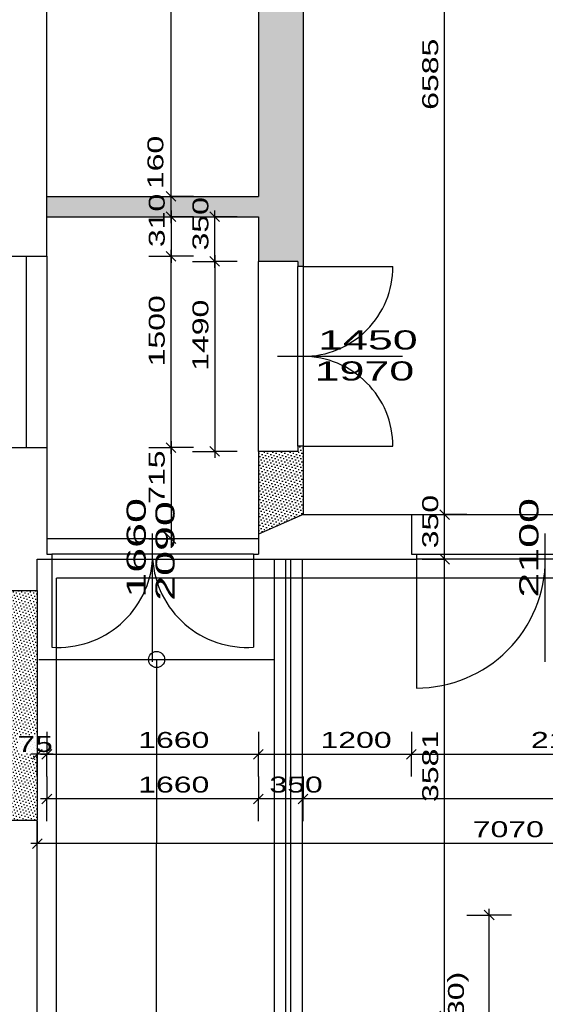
# Model space of a CAD drawing. Extents: x -196363 to 398972, y -489949 to -260582.
# Tile 111 of 256: x 134036 to 138159, y -381018 to -373298. Entities that reach past the tile are written whole.
import ezdxf

# ---------------------------------------------------------------- set-up
doc = ezdxf.new("R2010")
doc.units = 0
doc.header["$MEASUREMENT"] = 0
for name, color, linetype in [('bourani', 15, 'Continuous'), ('dvere', 1, 'Continuous'), ('koty', 1, 'Continuous'), ('noszdiv', 1, 'Continuous'), ('srafbourani', 15, 'Continuous')]:
    doc.layers.add(name, color=color, linetype=linetype)
doc.styles.add('SPIRITTXTSTYLE1', font='ROMAN')
doc.linetypes.add('CERCH2', pattern='A,0,-1,[17,dur+dsp vaclavov.shx,S=0.003401,R=0,X=-1,Y=0],0', length=1)
doc.dimstyles.new('SPIRITSTYLE26', dxfattribs={"dimtxt": 125, "dimasz": 12.7, "dimexe": 175, "dimexo": -175, "dimgap": 50, "dimtad": 1, "dimdec": 3, "dimzin": 0, "dimdsep": 46, "dimlunit": 7, "dimtxsty": 'SPIRITTXTSTYLE1', "dimblk1": '_TICKMARKS26', "dimblk2": '_TICKMARKS26', "dimsah": 1, "dimcen": 0.09, "dimdle": 50, "dimclrd": 1, "dimclre": 1, "dimclrt": 1, "dimadec": 0, "dimazin": 0, "dimtfac": 1, "dimtdec": 4, "dimtofl": 0, "dimtmove": 1, "dimatfit": 0, "dimfxl": 0, "dimtolj": 1, "dimtzin": 0, "dimarcsym": 0})
doc.dimstyles.new('SPIRITSTYLE29', dxfattribs={"dimtxt": 125, "dimasz": 12.7, "dimexe": 175, "dimexo": 1472.180054, "dimgap": 50, "dimtad": 1, "dimdec": 3, "dimzin": 0, "dimdsep": 46, "dimlunit": 7, "dimtxsty": 'SPIRITTXTSTYLE1', "dimblk1": '_TICKMARKS29', "dimblk2": '_TICKMARKS29', "dimsah": 1, "dimcen": 0.09, "dimdle": 50, "dimclrd": 1, "dimclre": 1, "dimclrt": 1, "dimadec": 0, "dimazin": 0, "dimtfac": 1, "dimtdec": 4, "dimtofl": 0, "dimtmove": 1, "dimatfit": 0, "dimfxl": 0, "dimtolj": 1, "dimtzin": 0, "dimarcsym": 0})
doc.dimstyles.new('SPIRITSTYLE30', dxfattribs={"dimtxt": 125, "dimasz": 12.7, "dimexe": 175, "dimexo": 1354.680298, "dimgap": 50, "dimtad": 1, "dimdec": 3, "dimzin": 0, "dimdsep": 46, "dimlunit": 7, "dimtxsty": 'SPIRITTXTSTYLE1', "dimblk1": '_TICKMARKS30', "dimblk2": '_TICKMARKS30', "dimsah": 1, "dimcen": 0.09, "dimdle": 50, "dimclrd": 1, "dimclre": 1, "dimclrt": 1, "dimadec": 0, "dimazin": 0, "dimtfac": 1, "dimtdec": 4, "dimtofl": 0, "dimtmove": 1, "dimatfit": 0, "dimfxl": 0, "dimtolj": 1, "dimtzin": 0, "dimarcsym": 0})
doc.dimstyles.new('SPIRITSTYLE305', dxfattribs={"dimtxt": 125, "dimasz": 12.7, "dimexe": 175, "dimexo": 3019.496582, "dimgap": 50, "dimtad": 1, "dimdec": 3, "dimzin": 0, "dimdsep": 46, "dimlunit": 7, "dimtxsty": 'SPIRITTXTSTYLE1', "dimblk1": '_TICKMARKS305', "dimblk2": '_TICKMARKS305', "dimsah": 1, "dimcen": 0.09, "dimdle": 50, "dimclrd": 1, "dimclre": 1, "dimclrt": 1, "dimadec": 0, "dimazin": 0, "dimtfac": 1, "dimtdec": 4, "dimtofl": 0, "dimtmove": 1, "dimatfit": 0, "dimfxl": 0, "dimtolj": 1, "dimtzin": 0, "dimarcsym": 0})
doc.dimstyles.new('SPIRITSTYLE310', dxfattribs={"dimtxt": 125, "dimasz": 12.7, "dimexe": 175, "dimexo": 3840.779785, "dimgap": 50, "dimtad": 1, "dimdec": 3, "dimzin": 0, "dimdsep": 46, "dimlunit": 7, "dimtxsty": 'SPIRITTXTSTYLE1', "dimblk1": '_TICKMARKS310', "dimblk2": '_TICKMARKS310', "dimsah": 1, "dimcen": 0.09, "dimdle": 50, "dimclrd": 1, "dimclre": 1, "dimclrt": 1, "dimadec": 0, "dimazin": 0, "dimtfac": 1, "dimtdec": 4, "dimtofl": 0, "dimtmove": 1, "dimatfit": 0, "dimfxl": 0, "dimtolj": 1, "dimtzin": 0, "dimarcsym": 0})
doc.dimstyles.new('SPIRITSTYLE317', dxfattribs={"dimtxt": 125, "dimasz": 12.7, "dimexe": 175, "dimexo": -30.587111, "dimgap": 50, "dimtad": 1, "dimdec": 3, "dimzin": 0, "dimdsep": 46, "dimlunit": 7, "dimtxsty": 'SPIRITTXTSTYLE1', "dimblk1": '_TICKMARKS317', "dimblk2": '_TICKMARKS317', "dimsah": 1, "dimcen": 0.09, "dimdle": 50, "dimclrd": 1, "dimclre": 1, "dimclrt": 1, "dimadec": 0, "dimazin": 0, "dimtfac": 1, "dimtdec": 4, "dimtofl": 0, "dimtmove": 1, "dimatfit": 0, "dimfxl": 0, "dimtolj": 1, "dimtzin": 0, "dimarcsym": 0})
doc.dimstyles.new('SPIRITSTYLE318', dxfattribs={"dimtxt": 125, "dimasz": 12.7, "dimexe": 175, "dimexo": 799.427368, "dimgap": 50, "dimtad": 1, "dimdec": 3, "dimzin": 0, "dimdsep": 46, "dimlunit": 7, "dimtxsty": 'SPIRITTXTSTYLE1', "dimblk1": '_TICKMARKS318', "dimblk2": '_TICKMARKS318', "dimsah": 1, "dimcen": 0.09, "dimdle": 50, "dimclrd": 1, "dimclre": 1, "dimclrt": 1, "dimadec": 0, "dimazin": 0, "dimtfac": 1, "dimtdec": 4, "dimtofl": 0, "dimtmove": 1, "dimatfit": 0, "dimfxl": 0, "dimtolj": 1, "dimtzin": 0, "dimarcsym": 0})
doc.dimstyles.new('SPIRITSTYLE319', dxfattribs={"dimtxt": 125, "dimasz": 12.7, "dimexe": 175, "dimexo": -28.850782, "dimgap": 50, "dimtad": 1, "dimdec": 3, "dimzin": 0, "dimdsep": 46, "dimlunit": 7, "dimtxsty": 'SPIRITTXTSTYLE1', "dimblk1": '_TICKMARKS319', "dimblk2": '_TICKMARKS319', "dimsah": 1, "dimcen": 0.09, "dimdle": 50, "dimclrd": 1, "dimclre": 1, "dimclrt": 1, "dimadec": 0, "dimazin": 0, "dimtfac": 1, "dimtdec": 4, "dimtofl": 0, "dimtmove": 1, "dimatfit": 0, "dimfxl": 0, "dimtolj": 1, "dimtzin": 0, "dimarcsym": 0})
doc.dimstyles.new('SPIRITSTYLE32', dxfattribs={"dimtxt": 125, "dimasz": 12.7, "dimexe": 175, "dimexo": 2054.668457, "dimgap": 50, "dimtad": 1, "dimdec": 3, "dimzin": 0, "dimdsep": 46, "dimlunit": 7, "dimtxsty": 'SPIRITTXTSTYLE1', "dimblk1": '_TICKMARKS32', "dimblk2": '_TICKMARKS32', "dimsah": 1, "dimcen": 0.09, "dimdle": 50, "dimclrd": 1, "dimclre": 1, "dimclrt": 1, "dimadec": 0, "dimazin": 0, "dimtfac": 1, "dimtdec": 4, "dimtofl": 0, "dimtmove": 1, "dimatfit": 0, "dimfxl": 0, "dimtolj": 1, "dimtzin": 0, "dimarcsym": 0})
doc.dimstyles.new('SPIRITSTYLE320', dxfattribs={"dimtxt": 125, "dimasz": 12.7, "dimexe": 175, "dimexo": 167.999222, "dimgap": 50, "dimtad": 1, "dimdec": 3, "dimzin": 0, "dimdsep": 46, "dimlunit": 7, "dimtxsty": 'SPIRITTXTSTYLE1', "dimblk1": '_TICKMARKS320', "dimblk2": '_TICKMARKS320', "dimsah": 1, "dimcen": 0.09, "dimdle": 50, "dimclrd": 1, "dimclre": 1, "dimclrt": 1, "dimadec": 0, "dimazin": 0, "dimtfac": 1, "dimtdec": 4, "dimtofl": 0, "dimtmove": 1, "dimatfit": 0, "dimfxl": 0, "dimtolj": 1, "dimtzin": 0, "dimarcsym": 0})
doc.dimstyles.new('SPIRITSTYLE33', dxfattribs={"dimtxt": 125, "dimasz": 12.7, "dimexe": 175, "dimexo": 2224.679932, "dimgap": 50, "dimtad": 1, "dimdec": 3, "dimzin": 0, "dimdsep": 46, "dimlunit": 7, "dimtxsty": 'SPIRITTXTSTYLE1', "dimblk1": '_TICKMARKS33', "dimblk2": '_TICKMARKS33', "dimsah": 1, "dimcen": 0.09, "dimdle": 50, "dimclrd": 1, "dimclre": 1, "dimclrt": 1, "dimadec": 0, "dimazin": 0, "dimtfac": 1, "dimtdec": 4, "dimtofl": 0, "dimtmove": 1, "dimatfit": 0, "dimfxl": 0, "dimtolj": 1, "dimtzin": 0, "dimarcsym": 0})
doc.dimstyles.new('SPIRITSTYLE359', dxfattribs={"dimtxt": 125, "dimasz": 12.7, "dimexe": 175, "dimexo": 2940.319824, "dimgap": 50, "dimtad": 1, "dimdec": 3, "dimzin": 0, "dimdsep": 46, "dimlunit": 7, "dimtxsty": 'SPIRITTXTSTYLE1', "dimblk1": '_TICKMARKS359', "dimblk2": '_TICKMARKS359', "dimsah": 1, "dimcen": 0.09, "dimdle": 50, "dimclrd": 1, "dimclre": 1, "dimclrt": 1, "dimadec": 0, "dimazin": 0, "dimtfac": 1, "dimtdec": 4, "dimtofl": 0, "dimtmove": 1, "dimatfit": 0, "dimfxl": 0, "dimtolj": 1, "dimtzin": 0, "dimarcsym": 0})
pattern_1 = [(45.000008, (858026.688, -24615.152), (-8.41899395, 25.25696945), [0, -23.8125])]

# ---------------------------------------------------------------- blocks, each defined once
blk = doc.blocks.new('_TICKMARKS29')
at = {"color": 1, "linetype": 'Continuous'}
blk.add_line((-3, -3), (3, 3), dxfattribs=at)
blk = doc.blocks.new('*D604')
at = {"color": 1, "linetype": 'Continuous', "ltscale": 300}
for p, q in [((134174.15625, -378882.5625, 1723.800049), (134174.15625, -379057.53125, 1723.800049)), ((134249.171875, -378882.5625, 1723.800049), (134249.171875, -379057.53125, 1723.800049)), ((134299.171875, -379057.53125, 1723.800049), (134124.171875, -379057.53125, 1723.800049)), ((134174.15625, -379232.53125, 1723.800049), (134174.15625, -379057.53125, 1723.800049)), ((134249.171875, -379232.53125, 1723.800049), (134249.171875, -379057.53125, 1723.800049))]:
    blk.add_line(p, q, dxfattribs=at)
at = {"color": 1, "linetype": 'Continuous', "ltscale": 300, "xscale": 12.69999980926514, "yscale": 12.69999980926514, "zscale": 12.69999980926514}
for p, rotation in [((134174.15625, -379057.53125, 1723.800049), 180.0000050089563), ((134249.171875, -379057.53125, 1723.800049), 360.0000100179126)]:
    blk.add_blockref('_TICKMARKS29', p, dxfattribs=dict(at, rotation=rotation))
at = {"color": 1, "linetype": 'Continuous', "ltscale": 300, "style": 'SPIRITTXTSTYLE1', "width": 1.5}
blk.add_text('75', height=125, rotation=360.0000100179, dxfattribs=at).set_placement((134017.25, -379039.5625, 1723.800049))
blk = doc.blocks.new('_TICKMARKS30')
at = {"color": 1, "linetype": 'Continuous'}
blk.add_line((-3, -3), (3, 3), dxfattribs=at)
blk = doc.blocks.new('*D605')
at = {"color": 1, "linetype": 'Continuous', "ltscale": 300}
for p, q in [((134249.171875, -378882.5625, 1723.800049), (134249.171875, -379057.53125, 1723.800049)), ((135909.15625, -378882.5625, 1723.800049), (135909.15625, -379057.53125, 1723.800049)), ((134199.171875, -379057.53125, 1723.800049), (135959.140625, -379057.53125, 1723.800049)), ((134249.171875, -379232.53125, 1723.800049), (134249.171875, -379057.53125, 1723.800049)), ((135909.15625, -379232.53125, 1723.800049), (135909.15625, -379057.53125, 1723.800049))]:
    blk.add_line(p, q, dxfattribs=at)
at = {"color": 1, "linetype": 'Continuous', "ltscale": 300, "xscale": 12.69999980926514, "yscale": 12.69999980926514, "zscale": 12.69999980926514, "rotation": 180.0000050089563}
blk.add_blockref('_TICKMARKS30', (134249.171875, -379057.53125, 1723.800049), dxfattribs=at)
at = {"color": 1, "linetype": 'Continuous', "ltscale": 300, "xscale": 12.69999980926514, "yscale": 12.69999980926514, "zscale": 12.69999980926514}
blk.add_blockref('_TICKMARKS30', (135909.15625, -379057.53125, 1723.800049), dxfattribs=at)
at = {"color": 1, "linetype": 'Continuous', "ltscale": 300, "style": 'SPIRITTXTSTYLE1', "width": 1.5}
blk.add_text('1660', height=125, dxfattribs=at).set_placement((134966.0625, -379007.5625, 1723.800049))
blk = doc.blocks.new('*D606')
at = {"color": 1, "linetype": 'Continuous', "ltscale": 300}
for p, q in [((135909.15625, -378882.5625, 1723.800049), (135909.15625, -379057.53125, 1723.800049)), ((137109.15625, -378882.5625, 1723.800049), (137109.15625, -379057.53125, 1723.800049)), ((135859.15625, -379057.53125, 1723.800049), (137159.140625, -379057.53125, 1723.800049)), ((135909.15625, -379232.53125, 1723.800049), (135909.15625, -379057.53125, 1723.800049)), ((137109.15625, -379232.53125, 1723.800049), (137109.15625, -379057.53125, 1723.800049))]:
    blk.add_line(p, q, dxfattribs=at)
at = {"color": 1, "linetype": 'Continuous', "ltscale": 300, "xscale": 12.69999980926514, "yscale": 12.69999980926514, "zscale": 12.69999980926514, "rotation": 180.0000050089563}
blk.add_blockref('_TICKMARKS30', (135909.15625, -379057.53125, 1723.800049), dxfattribs=at)
at = {"color": 1, "linetype": 'Continuous', "ltscale": 300, "xscale": 12.69999980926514, "yscale": 12.69999980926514, "zscale": 12.69999980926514}
blk.add_blockref('_TICKMARKS30', (137109.15625, -379057.53125, 1723.800049), dxfattribs=at)
at = {"color": 1, "linetype": 'Continuous', "ltscale": 300, "style": 'SPIRITTXTSTYLE1', "width": 1.5}
blk.add_text('1200', height=125, dxfattribs=at).set_placement((136396.046875, -379007.5625, 1723.800049))
blk = doc.blocks.new('*D607')
at = {"color": 1, "linetype": 'Continuous', "ltscale": 300}
for p, q in [((137109.15625, -378882.5625, 1723.800049), (137109.15625, -379057.53125, 1723.800049)), ((139209.171875, -378882.5625, 1723.800049), (139209.171875, -379057.53125, 1723.800049)), ((137059.15625, -379057.53125, 1723.800049), (139259.15625, -379057.53125, 1723.800049)), ((137109.15625, -379232.53125, 1723.800049), (137109.15625, -379057.53125, 1723.800049)), ((139209.171875, -379232.53125, 1723.800049), (139209.171875, -379057.53125, 1723.800049))]:
    blk.add_line(p, q, dxfattribs=at)
at = {"color": 1, "linetype": 'Continuous', "ltscale": 300, "xscale": 12.69999980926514, "yscale": 12.69999980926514, "zscale": 12.69999980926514, "rotation": 180.0000050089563}
blk.add_blockref('_TICKMARKS30', (137109.15625, -379057.53125, 1723.800049), dxfattribs=at)
at = {"color": 1, "linetype": 'Continuous', "ltscale": 300, "xscale": 12.69999980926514, "yscale": 12.69999980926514, "zscale": 12.69999980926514}
blk.add_blockref('_TICKMARKS30', (139209.171875, -379057.53125, 1723.800049), dxfattribs=at)
at = {"color": 1, "linetype": 'Continuous', "ltscale": 300, "style": 'SPIRITTXTSTYLE1', "width": 1.5}
blk.add_text('2100', height=125, dxfattribs=at).set_placement((138046.0625, -379007.5625, 1723.800049))
blk = doc.blocks.new('_TICKMARKS32')
at = {"color": 1, "linetype": 'Continuous'}
blk.add_line((-3, -3), (3, 3), dxfattribs=at)
blk = doc.blocks.new('*D610')
at = {"color": 1, "linetype": 'Continuous', "ltscale": 300}
for p, q in [((136259.1875, -379232.53125, 1723.800049), (136259.1875, -379407.53125, 1723.800049)), ((140894.203125, -379232.53125, 1723.800049), (140894.203125, -379407.53125, 1723.800049)), ((140944.1875, -379407.53125, 1723.800049), (136209.203125, -379407.53125, 1723.800049)), ((136259.1875, -379582.53125, 1723.800049), (136259.1875, -379407.53125, 1723.800049)), ((140894.203125, -379582.53125, 1723.800049), (140894.203125, -379407.53125, 1723.800049))]:
    blk.add_line(p, q, dxfattribs=at)
at = {"color": 1, "linetype": 'Continuous', "ltscale": 300, "xscale": 12.69999980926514, "yscale": 12.69999980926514, "zscale": 12.69999980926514}
for p, rotation in [((136259.1875, -379407.53125, 1723.800049), 180.0000050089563), ((140894.203125, -379407.53125, 1723.800049), 360.0000100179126)]:
    blk.add_blockref('_TICKMARKS32', p, dxfattribs=dict(at, rotation=rotation))
at = {"color": 1, "linetype": 'Continuous', "ltscale": 300, "style": 'SPIRITTXTSTYLE1', "width": 1.5}
blk.add_text('4635', height=125, rotation=360.0000100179, dxfattribs=at).set_placement((138457.640625, -379357.5625, 1723.800049))
blk = doc.blocks.new('*D611')
at = {"color": 1, "linetype": 'Continuous', "ltscale": 300}
for p, q in [((135909.15625, -379232.53125, 1723.800049), (135909.15625, -379407.53125, 1723.800049)), ((136259.1875, -379232.53125, 1723.800049), (136259.1875, -379407.53125, 1723.800049)), ((136309.1875, -379407.53125, 1723.800049), (135859.15625, -379407.53125, 1723.800049)), ((135909.15625, -379582.53125, 1723.800049), (135909.15625, -379407.53125, 1723.800049)), ((136259.1875, -379582.53125, 1723.800049), (136259.1875, -379407.53125, 1723.800049))]:
    blk.add_line(p, q, dxfattribs=at)
at = {"color": 1, "linetype": 'Continuous', "ltscale": 300, "xscale": 12.69999980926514, "yscale": 12.69999980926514, "zscale": 12.69999980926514}
for p, rotation in [((135909.15625, -379407.53125, 1723.800049), 180.0000050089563), ((136259.1875, -379407.53125, 1723.800049), 360.0000100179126)]:
    blk.add_blockref('_TICKMARKS32', p, dxfattribs=dict(at, rotation=rotation))
at = {"color": 1, "linetype": 'Continuous', "ltscale": 300, "style": 'SPIRITTXTSTYLE1', "width": 1.5}
blk.add_text('350', height=125, rotation=360.0000100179, dxfattribs=at).set_placement((135994.890625, -379357.5625, 1723.800049))
blk = doc.blocks.new('_TICKMARKS33')
at = {"color": 1, "linetype": 'Continuous'}
blk.add_line((-3, -3), (3, 3), dxfattribs=at)
blk = doc.blocks.new('*D612')
at = {"color": 1, "linetype": 'Continuous', "ltscale": 300}
for p, q in [((134249.171875, -379232.53125, 1723.800049), (134249.171875, -379407.53125, 1723.800049)), ((135909.15625, -379232.53125, 1723.800049), (135909.15625, -379407.53125, 1723.800049)), ((135959.140625, -379407.53125, 1723.800049), (134199.171875, -379407.53125, 1723.800049)), ((134249.171875, -379582.53125, 1723.800049), (134249.171875, -379407.53125, 1723.800049)), ((135909.15625, -379582.53125, 1723.800049), (135909.15625, -379407.53125, 1723.800049))]:
    blk.add_line(p, q, dxfattribs=at)
at = {"color": 1, "linetype": 'Continuous', "ltscale": 300, "xscale": 12.69999980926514, "yscale": 12.69999980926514, "zscale": 12.69999980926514}
for p, rotation in [((134249.171875, -379407.53125, 1723.800049), 180.0000050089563), ((135909.15625, -379407.53125, 1723.800049), 360.0000100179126)]:
    blk.add_blockref('_TICKMARKS33', p, dxfattribs=dict(at, rotation=rotation))
at = {"color": 1, "linetype": 'Continuous', "ltscale": 300, "style": 'SPIRITTXTSTYLE1', "width": 1.5}
blk.add_text('1660', height=125, rotation=360.0000100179, dxfattribs=at).set_placement((134966.0625, -379357.5625, 1723.800049))
blk = doc.blocks.new('*D613')
at = {"color": 1, "linetype": 'Continuous', "ltscale": 300}
for p, q in [((134174.15625, -379582.53125, 1723.800049), (134174.15625, -379757.53125, 1723.800049)), ((141244.1875, -379582.53125, 1723.800049), (141244.1875, -379757.53125, 1723.800049)), ((141294.1875, -379757.53125, 1723.800049), (134124.171875, -379757.53125, 1723.800049)), ((134174.15625, -379932.53125, 1723.800049), (134174.15625, -379757.53125, 1723.800049)), ((141244.1875, -379932.53125, 1723.800049), (141244.1875, -379757.53125, 1723.800049))]:
    blk.add_line(p, q, dxfattribs=at)
at = {"color": 1, "linetype": 'Continuous', "ltscale": 300, "xscale": 12.69999980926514, "yscale": 12.69999980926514, "zscale": 12.69999980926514}
for p, rotation in [((134174.15625, -379757.53125, 1723.800049), 180.0000050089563), ((141244.1875, -379757.53125, 1723.800049), 360.0000100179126)]:
    blk.add_blockref('_TICKMARKS32', p, dxfattribs=dict(at, rotation=rotation))
at = {"color": 1, "linetype": 'Continuous', "ltscale": 300, "style": 'SPIRITTXTSTYLE1', "width": 1.5}
blk.add_text('7070', height=125, rotation=360.0000100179, dxfattribs=at).set_placement((137590.125, -379707.5625, 1723.800049))
blk = doc.blocks.new('_TICKMARKS305')
at = {"color": 1, "linetype": 'Continuous'}
blk.add_line((-3, -3), (3, 3), dxfattribs=at)
blk = doc.blocks.new('*D621')
at = {"color": 1, "linetype": 'Continuous', "ltscale": 300}
for p, q in [((137368.65625, -381158.6875, 1723.80005), (137368.65625, -377477.875, 1723.80005)), ((137193.65625, -377527.875, 1723.80005), (137368.65625, -377527.875, 1723.80005)), ((137543.65625, -377527.875, 1723.80005), (137368.65625, -377527.875, 1723.80005)), ((137193.65625, -381108.65625, 1723.80005), (137368.65625, -381108.65625, 1723.80005)), ((137543.65625, -381108.65625, 1723.80005), (137368.65625, -381108.65625, 1723.80005))]:
    blk.add_line(p, q, dxfattribs=at)
at = {"color": 1, "linetype": 'Continuous', "ltscale": 300, "xscale": 12.69999980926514, "yscale": 12.69999980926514, "zscale": 12.69999980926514}
for p, rotation in [((137368.65625, -377527.875, 1723.80005), 90.00000250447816), ((137368.65625, -381108.65625, 1723.80005), 270.0000006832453)]:
    blk.add_blockref('_TICKMARKS305', p, dxfattribs=dict(at, rotation=rotation))
at = {"color": 1, "linetype": 'Continuous', "ltscale": 300, "style": 'SPIRITTXTSTYLE1', "width": 1.5}
blk.add_text('3581', height=125, rotation=90.000002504, dxfattribs=at).set_placement((137318.65625, -379431.34375, 1723.80005))
blk = doc.blocks.new('_TICKMARKS26')
at = {"color": 1, "linetype": 'Continuous'}
blk.add_line((-3, -3), (3, 3), dxfattribs=at)
blk = doc.blocks.new('*D622')
at = {"color": 1, "linetype": 'Continuous', "ltscale": 300}
for p, q in [((137368.65625, -377577.875, 1723.80005), (137368.65625, -377127.875, 1723.80005)), ((137193.65625, -377177.875, 1723.80005), (137368.65625, -377177.875, 1723.80005)), ((137543.65625, -377177.875, 1723.80005), (137368.65625, -377177.875, 1723.80005)), ((137193.65625, -377527.875, 1723.80005), (137368.65625, -377527.875, 1723.80005)), ((137543.65625, -377527.875, 1723.80005), (137368.65625, -377527.875, 1723.80005))]:
    blk.add_line(p, q, dxfattribs=at)
at = {"color": 1, "linetype": 'Continuous', "ltscale": 300, "xscale": 12.69999980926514, "yscale": 12.69999980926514, "zscale": 12.69999980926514}
for p, rotation in [((137368.65625, -377177.875, 1723.80005), 90.00000250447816), ((137368.65625, -377527.875, 1723.80005), 270.0000006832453)]:
    blk.add_blockref('_TICKMARKS26', p, dxfattribs=dict(at, rotation=rotation))
at = {"color": 1, "linetype": 'Continuous', "ltscale": 300, "style": 'SPIRITTXTSTYLE1', "width": 1.5}
blk.add_text('350', height=125, rotation=90.000002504, dxfattribs=at).set_placement((137318.65625, -377442.15625, 1723.80005))
blk = doc.blocks.new('*D623')
at = {"color": 1, "linetype": 'Continuous', "ltscale": 300}
for p, q in [((137368.65625, -377227.875, 1723.80005), (137368.65625, -370542.90625, 1723.80005)), ((137193.65625, -370592.90625, 1723.80005), (137368.65625, -370592.90625, 1723.80005)), ((137543.65625, -370592.90625, 1723.80005), (137368.65625, -370592.90625, 1723.80005)), ((137193.65625, -377177.875, 1723.80005), (137368.65625, -377177.875, 1723.80005)), ((137543.65625, -377177.875, 1723.80005), (137368.65625, -377177.875, 1723.80005))]:
    blk.add_line(p, q, dxfattribs=at)
at = {"color": 1, "linetype": 'Continuous', "ltscale": 300, "xscale": 12.69999980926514, "yscale": 12.69999980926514, "zscale": 12.69999980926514}
for p, rotation in [((137368.65625, -370592.90625, 1723.80005), 90.00000250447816), ((137368.65625, -377177.875, 1723.80005), 270.0000006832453)]:
    blk.add_blockref('_TICKMARKS26', p, dxfattribs=dict(at, rotation=rotation))
at = {"color": 1, "linetype": 'Continuous', "ltscale": 300, "style": 'SPIRITTXTSTYLE1', "width": 1.5}
blk.add_text('6585', height=125, rotation=90.000002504, dxfattribs=at).set_placement((137318.65625, -374004.40625, 1723.80005))
blk = doc.blocks.new('_TICKMARKS310')
at = {"color": 1, "linetype": 'Continuous'}
blk.add_line((-3, -3), (3, 3), dxfattribs=at)
blk = doc.blocks.new('*D630')
at = {"color": 1, "linetype": 'Continuous', "ltscale": 300}
for p, q in [((137718.609375, -383698.6875, 1723.800049), (137718.609375, -380268.65625, 1723.800049)), ((137543.609375, -380318.65625, 1723.800049), (137718.609375, -380318.65625, 1723.800049)), ((137893.59375, -380318.65625, 1723.800049), (137718.609375, -380318.65625, 1723.800049)), ((137543.609375, -383648.65625, 1723.800049), (137718.609375, -383648.65625, 1723.800049)), ((137893.59375, -383648.65625, 1723.800049), (137718.609375, -383648.65625, 1723.800049))]:
    blk.add_line(p, q, dxfattribs=at)
at = {"color": 1, "linetype": 'Continuous', "ltscale": 300, "xscale": 12.69999980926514, "yscale": 12.69999980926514, "zscale": 12.69999980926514}
for p, rotation in [((137718.609375, -380318.65625, 1723.800049), 90.00000250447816), ((137718.609375, -383648.65625, 1723.800049), 270.0000006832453)]:
    blk.add_blockref('_TICKMARKS310', p, dxfattribs=dict(at, rotation=rotation))
at = {"color": 1, "linetype": 'Continuous', "ltscale": 300, "style": 'SPIRITTXTSTYLE1', "width": 1.5}
blk.add_text('3330', height=125, rotation=90.0000025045, dxfattribs=at).set_placement((137668.59375, -382102.6875, 1723.800049))
blk = doc.blocks.new('_TICKMARKS317')
at = {"color": 1, "linetype": 'Continuous'}
blk.add_line((-3, -3), (3, 3), dxfattribs=at)
blk = doc.blocks.new('*D656')
at = {"color": 1, "linetype": 'Continuous', "ltscale": 300}
for p, q in [((135223.59375, -374892.875, 1723.80005), (135223.59375, -374632.875, 1723.80005)), ((135048.59375, -374682.90625, 1723.80005), (135223.59375, -374682.90625, 1723.80005)), ((135398.59375, -374682.90625, 1723.80005), (135223.59375, -374682.90625, 1723.80005)), ((135048.59375, -374842.875, 1723.80005), (135223.59375, -374842.875, 1723.80005)), ((135398.59375, -374842.875, 1723.80005), (135223.59375, -374842.875, 1723.80005))]:
    blk.add_line(p, q, dxfattribs=at)
at = {"color": 1, "linetype": 'Continuous', "ltscale": 300, "xscale": 12.69999980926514, "yscale": 12.69999980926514, "zscale": 12.69999980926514}
for p, rotation in [((135223.59375, -374682.90625, 1723.80005), 90.00000250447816), ((135223.59375, -374842.875, 1723.80005), 270.0000006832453)]:
    blk.add_blockref('_TICKMARKS317', p, dxfattribs=dict(at, rotation=rotation))
at = {"color": 1, "linetype": 'Continuous', "ltscale": 300, "style": 'SPIRITTXTSTYLE1', "width": 1.5}
blk.add_text('160', height=125, rotation=90.000002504, dxfattribs=at).set_placement((135163.03125, -374626.25, 1723.80005))
blk = doc.blocks.new('*D657')
at = {"color": 1, "linetype": 'Continuous', "ltscale": 300}
for p, q in [((135223.59375, -374732.90625, 1723.80005), (135223.59375, -370542.90625, 1723.80005)), ((135048.59375, -370592.90625, 1723.80005), (135223.59375, -370592.90625, 1723.80005)), ((135398.59375, -370592.90625, 1723.80005), (135223.59375, -370592.90625, 1723.80005)), ((135048.59375, -374682.90625, 1723.80005), (135223.59375, -374682.90625, 1723.80005)), ((135398.59375, -374682.90625, 1723.80005), (135223.59375, -374682.90625, 1723.80005))]:
    blk.add_line(p, q, dxfattribs=at)
at = {"color": 1, "linetype": 'Continuous', "ltscale": 300, "xscale": 12.69999980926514, "yscale": 12.69999980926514, "zscale": 12.69999980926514}
for p, rotation in [((135223.59375, -370592.90625, 1723.80005), 90.00000250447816), ((135223.59375, -374682.90625, 1723.80005), 270.0000006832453)]:
    blk.add_blockref('_TICKMARKS26', p, dxfattribs=dict(at, rotation=rotation))
at = {"color": 1, "linetype": 'Continuous', "ltscale": 300, "style": 'SPIRITTXTSTYLE1', "width": 1.5}
blk.add_text('4090', height=125, rotation=90.000002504, dxfattribs=at).set_placement((135173.59375, -372756.9375, 1723.80005))
blk = doc.blocks.new('_TICKMARKS318')
at = {"color": 1, "linetype": 'Continuous'}
blk.add_line((-3, -3), (3, 3), dxfattribs=at)
blk = doc.blocks.new('*D658')
at = {"color": 1, "linetype": 'Continuous', "ltscale": 300}
for p, q in [((135223.59375, -374792.875, 1723.80005), (135223.59375, -375202.90625, 1723.80005)), ((135048.59375, -374842.875, 1723.80005), (135223.59375, -374842.875, 1723.80005)), ((135398.59375, -374842.875, 1723.80005), (135223.59375, -374842.875, 1723.80005)), ((135048.59375, -375152.90625, 1723.80005), (135223.59375, -375152.90625, 1723.80005)), ((135398.59375, -375152.90625, 1723.80005), (135223.59375, -375152.90625, 1723.80005))]:
    blk.add_line(p, q, dxfattribs=at)
at = {"color": 1, "linetype": 'Continuous', "ltscale": 300, "xscale": 12.69999980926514, "yscale": 12.69999980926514, "zscale": 12.69999980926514}
for p, rotation in [((135223.59375, -374842.875, 1723.80005), 90.00000250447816), ((135223.59375, -375152.90625, 1723.80005), -90.00000250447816)]:
    blk.add_blockref('_TICKMARKS318', p, dxfattribs=dict(at, rotation=rotation))
at = {"color": 1, "linetype": 'Continuous', "ltscale": 300, "style": 'SPIRITTXTSTYLE1', "width": 1.5}
blk.add_text('310', height=125, rotation=450.000019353, dxfattribs=at).set_placement((135173.59375, -375081.21875, 1723.80005))
blk = doc.blocks.new('*D659')
at = {"color": 1, "linetype": 'Continuous', "ltscale": 300}
for p, q in [((135223.59375, -376702.875, 1723.80005), (135223.59375, -375102.875, 1723.80005)), ((135048.59375, -375152.90625, 1723.80005), (135223.59375, -375152.90625, 1723.80005)), ((135398.59375, -375152.90625, 1723.80005), (135223.59375, -375152.90625, 1723.80005)), ((135048.59375, -376652.875, 1723.80005), (135223.59375, -376652.875, 1723.80005)), ((135398.59375, -376652.875, 1723.80005), (135223.59375, -376652.875, 1723.80005))]:
    blk.add_line(p, q, dxfattribs=at)
at = {"color": 1, "linetype": 'Continuous', "ltscale": 300, "xscale": 12.69999980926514, "yscale": 12.69999980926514, "zscale": 12.69999980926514}
for p, rotation in [((135223.59375, -375152.90625, 1723.80005), 90.00000250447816), ((135223.59375, -376652.875, 1723.80005), 270.0000006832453)]:
    blk.add_blockref('_TICKMARKS318', p, dxfattribs=dict(at, rotation=rotation))
at = {"color": 1, "linetype": 'Continuous', "ltscale": 300, "style": 'SPIRITTXTSTYLE1', "width": 1.5}
blk.add_text('1500', height=125, rotation=90.000002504, dxfattribs=at).set_placement((135173.59375, -376015.96875, 1723.80005))
blk = doc.blocks.new('*D660')
at = {"color": 1, "linetype": 'Continuous', "ltscale": 300}
for p, q in [((135048.59375, -376652.875, 1723.80005), (135223.59375, -376652.875, 1723.80005)), ((135223.59375, -376602.875, 1723.80005), (135223.59375, -377417.875, 1723.80005)), ((135398.59375, -376652.875, 1723.80005), (135223.59375, -376652.875, 1723.80005)), ((135048.59375, -377367.875, 1723.80005), (135223.59375, -377367.875, 1723.80005)), ((135398.59375, -377367.875, 1723.80005), (135223.59375, -377367.875, 1723.80005))]:
    blk.add_line(p, q, dxfattribs=at)
at = {"color": 1, "linetype": 'Continuous', "ltscale": 300, "xscale": 12.69999980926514, "yscale": 12.69999980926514, "zscale": 12.69999980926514}
for p, rotation in [((135223.59375, -376652.875, 1723.80005), 90.00000250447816), ((135223.59375, -377367.875, 1723.80005), -90.00000250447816)]:
    blk.add_blockref('_TICKMARKS318', p, dxfattribs=dict(at, rotation=rotation))
at = {"color": 1, "linetype": 'Continuous', "ltscale": 300, "style": 'SPIRITTXTSTYLE1', "width": 1.5}
blk.add_text('715', height=125, rotation=450.000019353, dxfattribs=at).set_placement((135173.59375, -377093.71875, 1723.80005))
blk = doc.blocks.new('_TICKMARKS319')
at = {"color": 1, "linetype": 'Continuous'}
blk.add_line((-3, -3), (3, 3), dxfattribs=at)
blk = doc.blocks.new('*D661')
at = {"color": 1, "linetype": 'Continuous', "ltscale": 300}
for p, q in [((135566.15625, -375242.875, 1723.800049), (135566.15625, -374792.875, 1723.800049)), ((135391.15625, -374842.875, 1723.800049), (135566.15625, -374842.875, 1723.800049)), ((135741.140625, -374842.875, 1723.800049), (135566.15625, -374842.875, 1723.800049)), ((135391.15625, -375192.875, 1723.800049), (135566.15625, -375192.875, 1723.800049)), ((135741.140625, -375192.875, 1723.800049), (135566.15625, -375192.875, 1723.800049))]:
    blk.add_line(p, q, dxfattribs=at)
at = {"color": 1, "linetype": 'Continuous', "ltscale": 300, "xscale": 12.69999980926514, "yscale": 12.69999980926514, "zscale": 12.69999980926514}
for p, rotation in [((135566.15625, -374842.875, 1723.800049), 90.00000250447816), ((135566.15625, -375192.875, 1723.800049), 270.0000006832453)]:
    blk.add_blockref('_TICKMARKS319', p, dxfattribs=dict(at, rotation=rotation))
at = {"color": 1, "linetype": 'Continuous', "ltscale": 300, "style": 'SPIRITTXTSTYLE1', "width": 1.5}
blk.add_text('350', height=125, rotation=90.0000025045, dxfattribs=at).set_placement((135516.140625, -375107.1875, 1723.800049))
blk = doc.blocks.new('_TICKMARKS320')
at = {"color": 1, "linetype": 'Continuous'}
blk.add_line((-3, -3), (3, 3), dxfattribs=at)
blk = doc.blocks.new('*D662')
at = {"color": 1, "linetype": 'Continuous', "ltscale": 300}
for p, q in [((135391.15625, -375192.875, 1723.800049), (135566.15625, -375192.875, 1723.800049)), ((135566.15625, -375142.875, 1723.800049), (135566.15625, -376732.875, 1723.800049)), ((135741.140625, -375192.875, 1723.800049), (135566.15625, -375192.875, 1723.800049)), ((135391.15625, -376682.875, 1723.800049), (135566.15625, -376682.875, 1723.800049)), ((135741.140625, -376682.875, 1723.800049), (135566.15625, -376682.875, 1723.800049))]:
    blk.add_line(p, q, dxfattribs=at)
at = {"color": 1, "linetype": 'Continuous', "ltscale": 300, "xscale": 12.69999980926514, "yscale": 12.69999980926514, "zscale": 12.69999980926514}
for p, rotation in [((135566.15625, -375192.875, 1723.800049), 90.00000250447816), ((135566.15625, -376682.875, 1723.800049), -90.00000250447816)]:
    blk.add_blockref('_TICKMARKS320', p, dxfattribs=dict(at, rotation=rotation))
at = {"color": 1, "linetype": 'Continuous', "ltscale": 300, "style": 'SPIRITTXTSTYLE1', "width": 1.5}
blk.add_text('1490', height=125, rotation=450.0000193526, dxfattribs=at).set_placement((135516.140625, -376050.9375, 1723.800049))
blk = doc.blocks.new('_TICKMARKS359')
at = {"color": 1, "linetype": 'Continuous'}
blk.add_line((-3, -3), (3, 3), dxfattribs=at)
blk = doc.blocks.new('*D846')
at = {"color": 1, "linetype": 'Continuous', "ltscale": 300}
for p, q in [((140483.984375, -377477.875, 1723.800049), (140483.984375, -377727.875, 1723.800049)), ((140308.984375, -377527.875, 1723.800049), (140483.984375, -377527.875, 1723.800049)), ((140658.96875, -377527.875, 1723.800049), (140483.984375, -377527.875, 1723.800049)), ((140308.984375, -377677.875, 1723.800049), (140483.984375, -377677.875, 1723.800049)), ((140658.96875, -377677.875, 1723.800049), (140483.984375, -377677.875, 1723.800049))]:
    blk.add_line(p, q, dxfattribs=at)
at = {"color": 1, "linetype": 'Continuous', "ltscale": 300, "xscale": 12.69999980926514, "yscale": 12.69999980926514, "zscale": 12.69999980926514}
for p, rotation in [((140483.984375, -377527.875, 1723.800049), 90.00000250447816), ((140483.984375, -377677.875, 1723.800049), -90.00000250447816)]:
    blk.add_blockref('_TICKMARKS359', p, dxfattribs=dict(at, rotation=rotation))
at = {"color": 1, "linetype": 'Continuous', "ltscale": 300, "style": 'SPIRITTXTSTYLE1', "width": 1.5}
blk.add_text('150', height=125, rotation=450.0000193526, dxfattribs=at).set_placement((140455.84375, -378009.59375, 1723.800049))

msp = doc.modelspace()

# ---------------------------------------------------------------- hatches: boundary and pattern name
at = {"layer": 'srafbourani', "linetype": 'Continuous', "ltscale": 300}
h = msp.add_hatch(dxfattribs=at)
h.set_pattern_fill('Nasyp-1', color=15, scale=23.8125, angle=45.000008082, style=0, pattern_type=2)
h.set_pattern_definition(pattern_1)
h.paths.add_polyline_path([(136259.1875, -370592.90625), (135909.15625, -370592.90625), (135909.15625, -374682.90625), (134249.17188, -374682.90625), (134249.17188, -374842.875), (135909.15625, -374842.875), (135909.15625, -375192.875), (136219.15625, -375192.84375), (136219.15625, -375232.875), (136259.1875, -375232.875), (136259.1875, -375192.84375)], flags=0)
h = msp.add_hatch(dxfattribs=at)
h.set_pattern_fill('Nasyp-1', color=15, scale=23.8125, angle=45.000008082, style=0, pattern_type=2)
h.set_pattern_definition(pattern_1)
h.paths.add_polyline_path([(136259.1875, -376682.875), (136259.1875, -376642.875), (136219.15625, -376642.875), (136219.15625, -376682.875), (135909.15625, -376682.875), (135909.15625, -377332.875), (136259.1875, -377177.875)], flags=0)
h = msp.add_hatch(dxfattribs=at)
h.set_pattern_fill('Nasyp-1', color=15, scale=23.8125, angle=45.000008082, style=0, pattern_type=2)
h.set_pattern_definition(pattern_1)
h.paths.add_polyline_path([(133702.79688, -377772.875), (134174.15625, -377772.875), (134174.15625, -379572.875), (133702.79688, -379572.875)], flags=0)

# ---------------------------------------------------------------- linework, layer by layer
at = {"layer": 'bourani', "color": 15, "linetype": 'Continuous', "ltscale": 300}
for p, q in [((135909.15625, -370592.90625, 2623.80005), (135909.15625, -374682.90625, 2623.80005)), ((136259.1875, -370592.90625, 2623.80005), (136259.1875, -375192.875, 2623.80005)), ((134249.17188, -374682.90625, 2623.80005), (135909.15625, -374682.90625, 2623.80005)), ((134249.17188, -374842.875, 2623.80005), (135909.15625, -374842.875, 2623.80005)), ((135909.15625, -374842.875, 2623.80005), (135909.15625, -375192.875, 2623.80005)), ((136219.15625, -375192.84375, 2623.80005), (135909.15625, -375192.875, 2623.80005)), ((135909.15625, -376682.875, 2623.80005), (135909.15625, -375192.875, 2623.80005)), ((136219.15625, -375192.84375, 3447.6001), (136219.15625, -375232.875, 3447.6001)), ((136259.1875, -375192.875, 2623.80005), (136259.1875, -375192.84375, 2623.80005)), ((136259.1875, -375192.84375, 3447.6001), (136259.1875, -375232.875, 3447.6001)), ((136259.1875, -375232.875, 3447.6001), (136219.15625, -375232.875, 3447.6001)), ((136259.1875, -375232.875, 3447.6001), (136964.14062, -375232.875, 3447.6001)), ((136219.15625, -376642.875, 3447.6001), (136219.15625, -376682.875, 3447.6001)), ((136259.1875, -376642.875, 3447.6001), (136219.15625, -376642.875, 3447.6001)), ((136259.1875, -376642.875, 3447.6001), (136259.1875, -376682.875, 3447.6001)), ((136259.1875, -376642.875, 3447.6001), (136964.14062, -376642.875, 3447.6001)), ((135909.15625, -376682.875, 2623.80005), (135909.15625, -377332.875, 2623.80005)), ((136219.15625, -376682.875, 2623.80005), (135909.15625, -376682.875, 2623.80005)), ((136259.1875, -376682.875, 2623.80005), (136259.1875, -377177.875, 2623.80005)), ((134249.17188, -377487.84375, 3447.6001), (134289.15625, -377487.84375, 3447.6001)), ((134289.15625, -377487.84375, 3447.6001), (134289.15625, -377527.875, 3447.6001)), ((135869.17188, -377487.84375, 3447.6001), (135909.15625, -377487.84375, 3447.6001)), ((135869.17188, -377487.84375, 3447.6001), (135869.17188, -377527.875, 3447.6001)), ((134249.17188, -377527.875, 3447.6001), (134289.15625, -377527.875, 3447.6001)), ((134289.15625, -377527.875, 3447.6001), (134289.15625, -378217.84375, 3447.6001)), ((135869.17188, -377527.875, 3447.6001), (135909.15625, -377527.875, 3447.6001)), ((135869.17188, -377527.875, 3447.6001), (135869.17188, -378217.84375, 3447.6001)), ((136034.17188, -386527.875, 3447.6001), (136034.17188, -377527.875, 3447.6001)), ((136124.15625, -385237.875, 3447.6001), (136124.15625, -377527.875, 3447.6001)), ((136164.1875, -385237.875, 3447.6001), (136164.1875, -377527.875, 3447.6001)), ((136254.1875, -386527.875, 3447.6001), (136254.1875, -377527.875, 3447.6001)), ((137149.1875, -377527.875, 3447.6001), (137149.1875, -378537.875, 3447.6001)), ((135109.9375, -378314.84375, 3447.6001), (135104.1875, -386527.875, 3447.6001))]:
    msp.add_line(p, q, dxfattribs=at)
at = {"layer": 'bourani', "color": 15, "linetype": 'CERCH2', "ltscale": 300}
for p, q in [((136219.15625, -376642.875, 3447.6001), (136219.15625, -375232.875, 3447.6001)), ((136259.1875, -375232.875, 3447.6001), (136259.1875, -376642.875, 3447.6001)), ((135869.17188, -377487.84375, 3447.6001), (134289.15625, -377487.84375, 3447.6001)), ((137149.1875, -377487.84375, 3447.6001), (139169.1875, -377487.84375, 3447.6001)), ((134289.15625, -377527.875, 3447.6001), (135869.17188, -377527.875, 3447.6001)), ((139169.1875, -377527.875, 3447.6001), (137149.1875, -377527.875, 3447.6001))]:
    msp.add_line(p, q, dxfattribs=at)
at = {"layer": 'bourani', "color": 15, "linetype": 'Continuous', "ltscale": 250}
for p, q in [((137037.65625, -375937.875, 1723.80005), (136058.92188, -375937.875, 1723.80005)), ((135079.1875, -378333.53125, 1723.80005), (135079.1875, -377327.65625, 1723.80005)), ((138159.1875, -378333.53125, 1723.80005), (138159.1875, -377327.65625, 1723.80005))]:
    msp.add_line(p, q, dxfattribs=at)
at = {"layer": 'bourani', "color": 15, "linetype": 'Continuous', "ltscale": 300}
for centre, radius, start, end in [((136259.1875, -375232.875, 3447.6001), 704.9986, 270.000000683, 360.000010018), ((136259.1875, -376642.875, 3447.6001), 704.99884, 0, 90.000002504), ((134339.15625, -377477.875, 3447.6001), 741.68707, 266.134058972, 356.134068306), ((135819.15625, -377477.875, 3447.6001), 741.68707, 183.865960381, 273.865969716), ((137149.1875, -377527.875, 3447.6001), 1009.99695, 270.000000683, 360.000010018)]:
    msp.add_arc(centre, radius, start, end, dxfattribs=at)
for p in [(136259.1875, -375937.875, 3447.6001), (135079.1875, -377527.875, 3447.6001), (138159.1875, -377527.875, 3447.6001)]:
    msp.add_point(p, dxfattribs=at)
at = {"layer": 'bourani', "color": 15, "linetype": 'Continuous', "ltscale": 304.799988}
for p in [(136259.1875, -375937.875, 1723.80005), (135079.1875, -377527.875, 1723.80005), (138159.1875, -377527.875, 1723.80005)]:
    msp.add_point(p, dxfattribs=at)
at = {"layer": 'bourani', "color": 15, "linetype": 'Continuous', "ltscale": 250}
for p in [(136259.1875, -375937.875, 1723.80005), (135079.1875, -377527.875, 1723.80005), (138159.1875, -377527.875, 1723.80005)]:
    msp.add_point(p, dxfattribs=at)
at = {"layer": 'dvere', "color": 15, "linetype": 'Continuous', "ltscale": 300}
for p, q in [((137109.15625, -377487.84375, 3447.6001), (137149.1875, -377487.84375, 3447.6001)), ((137149.1875, -377487.84375, 3447.6001), (137149.1875, -377527.875, 3447.6001)), ((137109.15625, -377527.875, 3447.6001), (137149.1875, -377527.875, 3447.6001))]:
    msp.add_line(p, q, dxfattribs=at)
at = {"layer": 'noszdiv', "color": 1, "linetype": 'Continuous', "ltscale": 300}
for p, q in [((134249.17188, -374682.90625, 2623.80005), (134249.17188, -373107.90625, 2623.80005)), ((134249.17188, -375152.90625, 2623.80005), (134249.17188, -374842.875, 2623.80005)), ((133969.17188, -375152.90625, 2623.80005), (134249.17188, -375152.90625, 2623.80005)), ((133394.15625, -376652.875, 2623.80005), (134249.17188, -376652.875, 2623.80005)), ((134249.17188, -376652.875, 2623.80005), (134249.17188, -377332.875, 2623.80005)), ((136259.1875, -377177.875, 2623.80005), (137109.15625, -377177.875, 2623.80005)), ((137109.15625, -377177.875, 2623.80005), (137109.15625, -377487.84375, 2623.80005)), ((134249.17188, -377332.875, 2623.80005), (134249.17188, -377332.875, 2623.80005)), ((134249.17188, -377332.875, 2623.80005), (134249.17188, -377487.84375, 2623.80005)), ((135909.15625, -377332.875, 2623.80005), (135909.15625, -377332.875, 2623.80005)), ((135909.15625, -377332.875, 2623.80005), (135909.15625, -377487.84375, 2623.80005)), ((134174.15625, -377772.875, 2623.80005), (134174.15625, -377527.875, 2623.80005)), ((134174.15625, -377527.875, 2623.80005), (134249.17188, -377527.875, 2623.80005)), ((135909.15625, -377527.875, 2623.80005), (137109.15625, -377527.875, 2623.80005)), ((133702.79688, -377772.875, 900), (134174.15625, -377772.875, 900)), ((134185.71875, -378314.84375, 3447.6001), (136034.17188, -378314.84375, 3447.6001)), ((133702.79688, -379572.875, 900), (134174.15625, -379572.875, 900)), ((134174.15625, -381108.65625, 2623.80005), (134174.15625, -379572.875, 2623.80005))]:
    msp.add_line(p, q, dxfattribs=at)
at = {"layer": 'noszdiv', "color": 1, "linetype": 'CERCH2', "ltscale": 300}
for p, q in [((134089.1875, -376652.875, 2623.80005), (134089.1875, -375152.90625, 2623.80005)), ((134249.17188, -375152.90625, 2623.80005), (134249.17188, -376652.875, 2623.80005)), ((137109.15625, -377177.875, 2623.80005), (139209.17188, -377177.875, 2623.80005)), ((135909.15625, -377367.875, 2623.80005), (134249.17188, -377367.875, 2623.80005)), ((134324.125, -388452.875, 2623.80005), (134324.125, -377677.875, 2623.80005)), ((141394.15625, -377677.875, 2623.80005), (134324.125, -377677.875, 2623.80005))]:
    msp.add_line(p, q, dxfattribs=at)
at = {"layer": 'noszdiv', "color": 1, "linetype": 'Continuous', "ltscale": 300}
msp.add_circle((135109.9375, -378314.84375, 1723.80005), 63.24937, dxfattribs=at)
at = {"layer": 'srafbourani', "color": 15, "linetype": 'Continuous', "ltscale": 300}
for p, q in [((134249.17188, -374842.875, 1723.80005), (134249.17188, -374682.90625, 1723.80005)), ((136259.1875, -377177.875, 1723.80005), (135909.15625, -377332.875, 1723.80005)), ((134174.15625, -377772.875, 1723.80005), (134174.15625, -379572.875, 1723.80005))]:
    msp.add_line(p, q, dxfattribs=at)

# ---------------------------------------------------------------- texts
at = {"layer": 'bourani', "color": 15, "linetype": 'Continuous', "ltscale": 250, "style": 'SPIRITTXTSTYLE1', "width": 1.75}
for s, p in [('1450', (136377.0625, -375883.75)), ('1970', (136349.875, -376126.9375))]:
    msp.add_text(s, height=150, dxfattribs=at).set_placement(p)
for s, p in [('1660', (135025.0625, -377829.40625)), ('2100', (138105.0625, -377829.40625)), ('2090', (135251.07812, -377853.8125))]:
    msp.add_text(s, height=150, rotation=90.000002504, dxfattribs=at).set_placement(p)
at = {"layer": 'koty', "color": 1, "linetype": 'Continuous', "ltscale": 300, "style": 'SPIRITTXTSTYLE1', "width": 1.5}
msp.add_text('900 (1330)', height=125, rotation=90.000002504, dxfattribs=at).set_placement((137520.95312, -381975.5, 1723.80005))

# ---------------------------------------------------------------- dimensions: what is measured, and where the dimension line sits
at = {"layer": 'koty', "color": 1, "linetype": 'Continuous', "ltscale": 300}
for base, p1, p2, dimstyle, picture, middle in [((135223.59375, -374682.90625, 1723.80005), (135223.59375, -374682.90625, 1723.80005), (135223.59375, -370592.90625, 1723.80005), 'SPIRITSTYLE26', '*D657', (135223.59375, -372637.90625, 1723.80005)), ((137368.65625, -377177.875, 1723.80005), (137368.65625, -377177.875, 1723.80005), (137368.65625, -370592.90625, 1723.80005), 'SPIRITSTYLE26', '*D623', (137368.65625, -373885.375, 1723.80005)), ((135223.59375, -374842.875, 1723.80005), (134249.17188, -374842.875, 1723.80005), (134249.17188, -375152.90625, 1723.80005), 'SPIRITSTYLE318', '*D658', (135223.59375, -374997.875, 1723.80005)), ((135566.15625, -375192.875, 1723.80005), (135712.29688, -375192.875, 1723.80005), (135712.29688, -374842.875, 1723.80005), 'SPIRITSTYLE319', '*D661', (135566.15625, -375017.875, 1723.80005)), ((135223.59375, -376652.875, 1723.80005), (134249.17188, -376652.875, 1723.80005), (134249.17188, -375152.90625, 1723.80005), 'SPIRITSTYLE318', '*D659', (135223.59375, -375902.875, 1723.80005)), ((135566.15625, -375192.875, 1723.80005), (135909.15625, -375192.875, 1723.80005), (135909.15625, -376682.875, 1723.80005), 'SPIRITSTYLE320', '*D662', (135566.15625, -375937.875, 1723.80005)), ((135223.59375, -376652.875, 1723.80005), (134249.17188, -376652.875, 1723.80005), (134249.17188, -377367.875, 1723.80005), 'SPIRITSTYLE318', '*D660', (135223.59375, -377010.375, 1723.80005)), ((137368.65625, -377527.875, 1723.80005), (137368.65625, -377527.875, 1723.80005), (137109.15625, -377177.875, 1723.80005), 'SPIRITSTYLE26', '*D622', (137368.65625, -377352.875, 1723.80005)), ((137368.65625, -381108.65625, 1723.80005), (134174.15625, -381108.65625, 1723.80005), (134174.15625, -377527.875, 1723.80005), 'SPIRITSTYLE305', '*D621', (137368.65625, -379318.28125, 1723.80005)), ((137718.60938, -383648.65625, 1723.80005), (133702.82812, -383648.65625, 1723.80005), (133319.14062, -380318.65625, 1723.80005), 'SPIRITSTYLE310', '*D630', (137718.60938, -381983.65625, 1723.80005))]:
    dim = msp.add_linear_dim(base=base, p1=p1, p2=p2, angle=90.000002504, dimstyle=dimstyle, dxfattribs=at)
    dim.commit()
    dim.dimension.update_dxf_attribs({"geometry": picture, "text_midpoint": middle})
for base, p1, p2, dimstyle, picture, middle in [((135223.59375, -374842.875, 1723.80005), (135079.1875, -374842.875, 1723.80005), (135079.1875, -374682.90625, 1723.80005), 'SPIRITSTYLE317', '*D656', (135014.21875, -374626.25)), ((140483.98438, -377527.875, 1723.80005), (137368.65625, -377527.875, 1723.80005), (137368.65625, -377677.875, 1723.80005), 'SPIRITSTYLE359', '*D846', (140604.65625, -378009.59375))]:
    dim = msp.add_linear_dim(base=base, p1=p1, p2=p2, angle=90.000002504, dimstyle=dimstyle, dxfattribs=at)
    dim.commit()
    dim.dimension.update_dxf_attribs({"geometry": picture, "text_midpoint": middle, "dimtype": 160})
for base, p1, p2, dimstyle, picture, middle in [((135909.15625, -379407.53125, 1723.80005), (135909.15625, -377007.875, 1723.80005), (134249.17188, -377007.875, 1723.80005), 'SPIRITSTYLE33', '*D612', (135079.15625, -379407.53125, 1723.80005)), ((136259.1875, -379407.53125, 1723.80005), (136259.1875, -377177.875, 1723.80005), (135909.15625, -377177.875, 1723.80005), 'SPIRITSTYLE32', '*D611', (136084.17188, -379407.53125, 1723.80005)), ((140894.20312, -379407.53125, 1723.80005), (140894.20312, -377177.875, 1723.80005), (136259.1875, -377177.875, 1723.80005), 'SPIRITSTYLE32', '*D610', (138576.70312, -379407.53125, 1723.80005)), ((141244.1875, -379757.53125, 1723.80005), (141244.1875, -377527.875, 1723.80005), (134174.15625, -377527.875, 1723.80005), 'SPIRITSTYLE32', '*D613', (137709.17188, -379757.53125, 1723.80005)), ((134249.17188, -379057.53125, 1723.80005), (134249.17188, -377527.875, 1723.80005), (135909.15625, -377527.875, 1723.80005), 'SPIRITSTYLE30', '*D605', (135079.15625, -379057.53125, 1723.80005)), ((135909.15625, -379057.53125, 1723.80005), (135909.15625, -377527.875, 1723.80005), (137109.15625, -377527.875, 1723.80005), 'SPIRITSTYLE30', '*D606', (136509.15625, -379057.53125, 1723.80005)), ((137109.15625, -379057.53125, 1723.80005), (137109.15625, -377527.875, 1723.80005), (139209.17188, -377527.875, 1723.80005), 'SPIRITSTYLE30', '*D607', (138159.15625, -379057.53125, 1723.80005))]:
    dim = msp.add_linear_dim(base=base, p1=p1, p2=p2, dimstyle=dimstyle, dxfattribs=at)
    dim.commit()
    dim.dimension.update_dxf_attribs({"geometry": picture, "text_midpoint": middle})
dim = msp.add_linear_dim(base=(134249.17188, -379057.53125, 1723.80005), p1=(134249.17188, -377410.375, 1723.80005), p2=(134174.15625, -377527.875, 1723.80005), dimstyle='SPIRITSTYLE29', dxfattribs=at)
dim.commit()
dim.dimension.update_dxf_attribs({"geometry": '*D604', "text_midpoint": (133868.4375, -379039.5625), "dimtype": 160})

doc.saveas('drawing.dxf')
